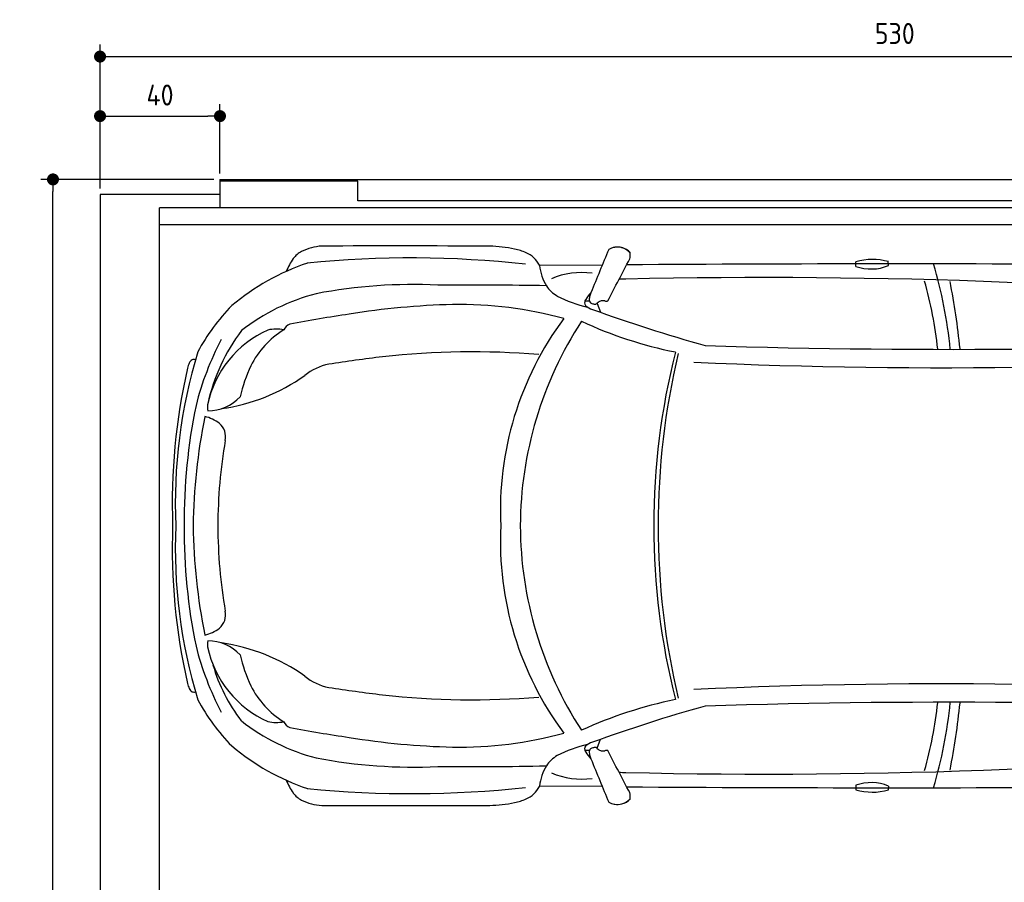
# Model space of a CAD drawing. Header units: millimetres. Extents: x 705 to 7297, y -22 to 5770.
# Tile 2 of 3: x 705 to 3988, y 2894 to 5770. Entities that reach past the tile are written whole.
import ezdxf

# ---------------------------------------------------------------- set-up
doc = ezdxf.new("R2010")
doc.units = ezdxf.units.MM
doc.layers.get('0').update_dxf_attribs({"lineweight": 25})
for name, color, linetype, lineweight in [('4', 3, 'Continuous', 25), ('AM_0', 7, 'Continuous', 25), ('Car', 10, 'Continuous', 25)]:
    doc.layers.add(name, color=color, linetype=linetype, lineweight=lineweight)
doc.styles.get("Standard").update_dxf_attribs({"font": 'ISOCP.SHX'})
doc.dimstyles.new('GEN-ISO$0', dxfattribs={"dimscale": 20, "dimtxt": 3.5, "dimasz": 2, "dimexe": 2, "dimexo": 1, "dimgap": 1.5, "dimtad": 1, "dimdec": 1, "dimlfac": 0.1, "dimdsep": 46, "dimtxsty": 'Standard', "dimblk": 'PUNKT', "dimcen": 2, "dimclrd": 256, "dimclre": 256, "dimclrt": 2, "dimadec": 0, "dimazin": 0, "dimtp": 0.1, "dimtm": 0.1, "dimtfac": 0.71, "dimtdec": 1, "dimtmove": 2, "dimatfit": 3, "dimldrblk": 'PUNKT', "dimfxl": 1, "dimtolj": 1, "dimarcsym": 0})

# ---------------------------------------------------------------- blocks, each defined once
blk = doc.blocks.new('PUNKT')
at = {"layer": '4', "color": 0, "linetype": 'ByBlock'}
blk.add_line((-0.5, 0), (-1, 0), dxfattribs=at)
at = {"layer": '4', "color": 0, "linetype": 'ByBlock', "const_width": 0.5}
blk.add_lwpolyline([(-0.25, 0, 1), (0.25, 0, 1)], format="xyb", close=True, dxfattribs=at)
blk = doc.blocks.new('*D5')
at = {"layer": '4', "lineweight": -2, "transparency": 16777216}
for p, q in [((972.8, 5207.3), (972.8, 5686.9)), ((6272.8, 5207.3), (6272.8, 5686.9)), ((1012.8, 5646.9), (6232.8, 5646.9))]:
    blk.add_line(p, q, dxfattribs=at)
at = {"layer": 'DEFPOINTS', "color": 0, "transparency": 16777216}
for p in [(6272.8, 5646.9), (972.8, 5187.3), (6272.8, 5187.3)]:
    blk.add_point(p, dxfattribs=at)
at = {"layer": '4', "lineweight": -2, "transparency": 16777216, "xscale": 40, "yscale": 40, "zscale": 40, "rotation": 180}
blk.add_blockref('PUNKT', (972.8, 5646.9), dxfattribs=at)
at = {"layer": '4', "lineweight": -2, "transparency": 16777216, "xscale": 40, "yscale": 40, "zscale": 40}
blk.add_blockref('PUNKT', (6272.8, 5646.9), dxfattribs=at)
at = {"layer": '4', "color": 2, "transparency": 16777216, "insert": (3622.8, 5723.9), "char_height": 70, "attachment_point": 5}
blk.add_mtext('\\A1;530', dxfattribs=at)
blk = doc.blocks.new('*D6')
at = {"layer": '4', "lineweight": -2, "transparency": 16777216}
for p, q in [((972.8, 5207.3), (972.8, 5488.4)), ((1372.8, 5257.3), (1372.8, 5488.4)), ((1012.8, 5448.4), (1332.8, 5448.4))]:
    blk.add_line(p, q, dxfattribs=at)
at = {"layer": 'DEFPOINTS', "color": 0, "transparency": 16777216}
for p in [(1372.8, 5448.4), (1372.8, 5237.3), (972.8, 5187.3)]:
    blk.add_point(p, dxfattribs=at)
at = {"layer": '4', "lineweight": -2, "transparency": 16777216, "xscale": 40, "yscale": 40, "zscale": 40, "rotation": 180}
blk.add_blockref('PUNKT', (972.8, 5448.4), dxfattribs=at)
at = {"layer": '4', "lineweight": -2, "transparency": 16777216, "xscale": 40, "yscale": 40, "zscale": 40}
blk.add_blockref('PUNKT', (1372.8, 5448.4), dxfattribs=at)
at = {"layer": '4', "color": 2, "transparency": 16777216, "insert": (1172.8, 5518.6), "char_height": 70, "attachment_point": 5}
blk.add_mtext('\\A1;40', dxfattribs=at)
blk = doc.blocks.new('*D4')
at = {"layer": '4', "lineweight": -2, "transparency": 16777216}
for p, q in [((1352.8, 5237.3), (775.9, 5237.3)), ((815.9, 77.3), (815.9, 5197.3)), ((1352.8, 37.3), (775.9, 37.3))]:
    blk.add_line(p, q, dxfattribs=at)
at = {"layer": 'DEFPOINTS', "color": 0, "transparency": 16777216}
for p in [(815.9, 5237.3), (1372.8, 5237.3), (1372.8, 37.3)]:
    blk.add_point(p, dxfattribs=at)
at = {"layer": '4', "lineweight": -2, "transparency": 16777216, "xscale": 40, "yscale": 40, "zscale": 40}
for p, rotation in [((815.9, 5237.3), 90), ((815.9, 37.3), 270)]:
    blk.add_blockref('PUNKT', p, dxfattribs=dict(at, rotation=rotation))
at = {"layer": '4', "color": 2, "transparency": 16777216, "insert": (750.8, 2637.3), "char_height": 70, "attachment_point": 5, "rotation": 90}
blk.add_mtext('\\A1;520', dxfattribs=at)
blk = doc.blocks.new('Car_drauf')
at = {"layer": 'Car'}
for p, q in [((2604.7, 591.7), (2395.3, 592.2)), ((3450.7, 588.6), (3450.7, 603.6)), ((3559, 591.1), (3558.9, 604.3)), ((2562.2, 472.6), (2547.4, 473)), ((2587.8, 465.2), (2598.8, 435.4)), ((2587.8, -1018.3), (2598.8, -988.5)), ((2562.2, -1025.7), (2547.4, -1026.1)), ((2604.7, -1144.8), (2395.3, -1145.4)), ((3450.7, -1141.7), (3450.7, -1156.7)), ((3559, -1144.3), (3558.9, -1157.4))]:
    blk.add_line(p, q, dxfattribs=at)
for centre, radius, start, end in [((1638.6, 569), 78.2, 117.5376, 144.573), ((1683.5, 467.9), 188.8, 94.2276, 115.4416), ((1905.2, -66453.2), 67109.8, 89.722936, 90.201167), ((2216.7, 171.9), 484.1, 78.5405, 88.4601), ((2271.5, 453), 197.7, 66.2378, 77.9142), ((2319.1, 555.8), 84.5, 25.5177, 67.6452), ((14330.2, -4257.9), 12688.9, 157.26865, 157.97435), ((2655.4, 594.2), 58.5, 43.102, 119.1823), ((2655.4, 594.1), 58.5, 98.748, 119.1805), ((2655.4, 594.2), 58.5, 75.1308, 98.7471), ((2655.4, 594.2), 58.5, 43.102, 75.1799), ((2642.9, 627.6), 55.6, 344.9104, 6.7653), ((2642.9, 627.6), 55.6, 344.9183, 6.7653), ((1876.8, -147.2), 789.2, 108.8531, 129.9675), ((1779.6, 472.9), 248.9, 145.3597, 156.6504), ((1966.7, -2882.9), 3499.5, 83.721, 95.6598), ((2389.6, 590.4), 5.94, 5.6541, 17.6741), ((2572.8, 613.8), 178.7, 187.3331, 210.475), ((-87010.6, 47448.4), 101197.5, 332.341895, 332.43135), ((3585.1, -138717.9), 139314.6, 89.672154, 90.369542), ((3506, 415.1), 196.5, 74.2667, 106.3456), ((3501.6, 731.1), 151.3, 250.3544, 292.4138), ((2258.9, 166.4), 1513.6, 5.5303, 16.5127), ((2536.6, 313.9), 254.1, 82.097, 113.3961), ((1975.8, -1205.5), 1733.5, 87.3153, 100.778), ((2143.3, -14534.8), 15061.1, 88.95383, 90.32854), ((2680.2, 413.3), 132.7, 88.6201, 98.3839), ((3147.1, -19950.9), 20502.1, 84.18573, 91.29579), ((2289.5, 152.2), 1443.5, 6.3829, 15.5723), ((1301.5, 58.5), 2509.7, 5.8377, 11.0234), ((1822.9, -163.9), 683.1, 104.5218, 128.0286), ((2511.4, 587.5), 112.8, 214.6898, 240.0159), ((2676.5, 398.1), 149.7, 136.7411, 147.7946), ((2695.2, 452.2), 136.7, 159.2212, 165.3397), ((2164.4, -2017.4), 2479.3, 91.3541, 99.3582), ((2127.2, -874.7), 1336.1, 74.8265, 90.9153), ((2651, 868.4), 426.4, 242.6396, 257.1298), ((2570.9, 464.4), 25, 147.3078, 174.6881), ((2557.3, 466.1), 11.4, 177.1891, 225.1658), ((2591.6, 478), 29.9, 162.9239, 190.357), ((2571.6, 474.9), 9.72, 193.1285, 229.9372), ((2575, 479.9), 15.8, 232.2683, 253.6815), ((2588, 522.7), 60.5, 253.2673, 263.5323), ((2582.2, 470.5), 7.94, 262.7053, 291.9839), ((2579.8, 472.6), 10.9, 299.791, 322.9576), ((2614.7, 438.6), 37.9, 123.4242, 133.6975), ((2605.6, 451.9), 21.8, 91.8708, 123.1166), ((2611.2, 377.8), 96.1, 89.9017, 93.7261), ((2611.9, 467), 6.99, 71.8384, 94.9477), ((2652.5, 587.4), 120.1, 251.3995, 253.1351), ((2619.5, 479.7), 7.45, 255.0101, 268.029), ((2618.8, 484.8), 12.6, 272.1676, 291.5149), ((1851.7, -15.9), 675.6, 135.5035, 151.8072), ((2322.4, -3522.8), 3991.3, 98.0815, 100.9691), ((2593.7, 509.1), 67.7, 228.9928, 251.47), ((4365.8, 5394.4), 5264.4, 250.0802, 254.3781), ((1575.7, 362), 35.9, 110.7988, 156.0023), ((3339.5, -225.1), 1074.1, 143.4309, 182.7444), ((3595.9, -283.3), 1264.3, 146.9983, 179.6932), ((3130.6, 1697.2), 1422.3, 245.2713, 258.5821), ((1632.3, 55.6), 350.6, 113.9372, 168.2137), ((1911.1, -7.9), 636.6, 143.1041, 167.4148), ((1703.8, 118.4), 304.3, 121.9356, 152.947), ((1517.8, 257.2), 122.1, 78.1482, 103.1112), ((2202.3, -113.4), 981.1, 152.1792, 165.9339), ((3768, 26751.9), 26440.1, 268.22316, 273.01848), ((2932.4, -203.8), 1751.1, 163.1688, 182.3831), ((2171.7, -2413.9), 2717.4, 85.3251, 96.3153), ((5158.8, -279.6), 2382.1, 165.8493, 179.928), ((5284.5, -275.1), 2493.1, 166.7115, 180.0338), ((3730.5, 18337.1), 18086.5, 267.40267, 274.66927), ((1342.2, 218), 124.1, 157.1243, 165.4638), ((1245.1, 260.1), 18.4, 114.1292, 160.4073), ((1244.2, 252.2), 25.6, 79.8677, 104.9815), ((2660.1, -6141.3), 6476.3, 96.98256, 98.58912), ((3214.2, -203), 2042.9, 167.2134, 182.0605), ((1961.6, 17.5), 580.4, 155.6543, 166.4173), ((1730.1, 80.4), 185.7, 101.5573, 128.9765), ((1244.6, 746.1), 638.5, 278.1673, 305.2685), ((1290.3, 253.1), 146.1, 269.9015, 317.2064), ((3083.7, -258.3), 1872.7, 168.1886, 180.5603), ((1354.3, 118.7), 65.8, 172.5719, 190.3018), ((3218.1, -303.4), 1977.3, 168.6299, 179.2231), ((1257.7, -22.4), 112.1, 50.8724, 78.6612), ((1292.9, 20.8), 56.4, 347.1398, 50.9398), ((3066.6, -285.2), 1743.5, 170.3115, 179.7169), ((3214.2, -350.2), 2042.9, 177.9395, 192.7866), ((2932.4, -349.4), 1751.1, 177.6169, 196.8312), ((3083.7, -294.9), 1872.7, 179.4397, 191.8114), ((3218.1, -249.8), 1977.3, 180.7769, 191.3701), ((3066.6, -268), 1743.5, 180.2831, 189.6885), ((3339.5, -328), 1074.1, 177.2556, 216.5691), ((3595.9, -269.8), 1264.3, 180.3068, 213.0017), ((5158.8, -273.6), 2382.1, 180.072, 194.1507), ((5284.5, -278), 2493.1, 179.9662, 193.2885), ((1292.9, -573.9), 56.4, 309.0602, 12.8602), ((1257.7, -530.8), 112.1, 281.3388, 309.1276), ((2202.3, -439.8), 981.1, 194.0661, 207.8208), ((1354.3, -671.9), 65.8, 169.6982, 187.4281), ((1632.3, -608.8), 350.6, 191.7863, 246.0628), ((1290.3, -806.2), 146.1, 42.7936, 90.0985), ((1244.6, -1299.3), 638.5, 54.7315, 81.8327), ((1961.6, -570.7), 580.4, 193.5827, 204.3457), ((1841, -586.4), 555.8, 196.0422, 217.7537), ((1730.1, -633.6), 185.7, 231.0235, 258.4427), ((1342.2, -771.1), 124.1, 194.5362, 202.8757), ((1245.1, -813.2), 18.4, 199.5927, 245.8708), ((1703.8, -671.6), 304.3, 207.053, 238.0644), ((2660.1, 5588.1), 6476.3, 261.41088, 263.01744), ((3730.5, -18890.2), 18086.5, 85.33073, 92.59733), ((1244.2, -805.3), 25.6, 255.0185, 280.1323), ((2171.7, 1860.7), 2717.4, 263.6847, 274.6749), ((1851.7, -537.2), 675.6, 208.1928, 224.4965), ((3130.6, -2250.3), 1422.3, 101.4179, 114.7287), ((4365.8, -5947.6), 5264.4, 105.6219, 109.9198), ((3768, -27305), 26440.1, 86.98152, 91.77684), ((2289.5, -705.4), 1443.5, 344.4277, 353.6171), ((2258.9, -719.6), 1513.6, 343.4873, 354.4697), ((1301.5, -611.6), 2509.7, 348.9766, 354.1623), ((1822.9, -389.3), 683.1, 231.9714, 255.4782), ((1517.8, -810.3), 122.1, 256.8888, 281.8518), ((1575.7, -915.2), 35.9, 203.9977, 249.2012), ((2322.4, 2969.7), 3991.3, 259.0309, 261.9185), ((2164.4, 1464.3), 2479.3, 260.6418, 268.6459), ((2127.2, 321.5), 1336.1, 269.0847, 285.1735), ((1876.8, -405.9), 789.2, 230.0325, 251.1469), ((2651, -1421.6), 426.4, 102.8702, 117.3604), ((2557.3, -1019.3), 11.4, 134.8342, 182.8109), ((2593.7, -1062.3), 67.7, 108.53, 131.0072), ((2588, -1075.8), 60.5, 96.4677, 106.7327), ((2582.2, -1023.6), 7.94, 68.0161, 97.2947), ((2579.8, -1025.7), 10.9, 37.0424, 60.209), ((3147.1, 19397.7), 20502.1, 268.70421, 275.81427), ((1975.8, 652.3), 1733.5, 259.222, 272.6847), ((2511.4, -1140.6), 112.8, 119.9841, 145.3102), ((2570.9, -1017.5), 25, 185.3119, 212.6922), ((2676.5, -951.2), 149.7, 212.2054, 223.2589), ((2591.6, -1031.2), 29.9, 169.643, 197.0761), ((2571.6, -1028), 9.72, 130.0628, 166.8715), ((2695.2, -1005.3), 136.7, 194.6603, 200.7788), ((2575, -1033), 15.8, 106.3185, 127.7317), ((2614.7, -991.8), 37.9, 226.3025, 236.5758), ((2605.6, -1005.1), 21.8, 236.8834, 268.1292), ((2611.2, -931), 96.1, 266.2739, 270.0983), ((2611.9, -1020.1), 6.99, 265.0523, 288.1616), ((2652.5, -1140.6), 120.1, 106.8649, 108.6005), ((2619.5, -1032.8), 7.45, 91.971, 104.9899), ((2618.8, -1038), 12.6, 68.4851, 87.8324), ((-87010.6, -48001.6), 101197.5, 27.56865, 27.658105), ((2143.3, 13981.6), 15061.1, 269.67146, 271.04617), ((2572.8, -1167), 178.7, 149.525, 172.6669), ((14330.2, 3704.8), 12688.9, 202.02565, 202.73135), ((2536.6, -867.1), 254.1, 246.6039, 277.903), ((2680.2, -966.5), 132.7, 261.6161, 271.3799), ((1779.6, -1026), 248.9, 203.3496, 214.6403), ((1966.7, 2329.8), 3499.5, 264.3402, 276.279), ((2319.1, -1109), 84.5, 292.3548, 334.4823), ((2389.6, -1143.6), 5.94, 342.3259, 354.3459), ((3585.1, 138164.7), 139314.6, 269.630458, 270.327846), ((3501.6, -1284.2), 151.3, 67.5862, 109.6456), ((1638.6, -1122.2), 78.2, 215.427, 242.4624), ((2642.9, -1180.7), 55.6, 353.2347, 15.0896), ((2642.9, -1180.7), 55.6, 353.2347, 15.0817), ((3506, -968.2), 196.5, 253.6544, 285.7333), ((1683.5, -1021), 188.8, 244.5584, 265.7724), ((1905.2, 65900.1), 67109.8, 269.798833, 270.277064), ((2216.7, -725), 484.1, 271.5399, 281.4595), ((2271.5, -1006.2), 197.7, 282.0858, 293.7622), ((2655.4, -1147.3), 58.5, 240.8177, 316.898), ((2655.4, -1147.3), 58.5, 240.8195, 261.252), ((2655.4, -1147.3), 58.5, 261.2529, 284.8692), ((2655.4, -1147.3), 58.5, 284.8201, 316.898)]:
    blk.add_arc(centre, radius, start, end, dxfattribs=at)

msp = doc.modelspace()

# ---------------------------------------------------------------- linework, layer by layer
for p, q in [((1372.77, 5237.27), (4772.77, 5237.27)), ((1372.77, 5237.27), (1372.77, 5142.27)), ((1832.77, 5231.27), (1372.77, 5231.27)), ((1832.77, 5165.77), (1832.77, 5231.27)), ((1372.77, 5187.27), (972.77, 5187.27)), ((972.77, 5187.27), (972.77, 87.27)), ((4122.78, 5165.77), (1832.77, 5165.77)), ((1171.72, 132.27), (1171.58, 5142.27)), ((6227.2, 5142.27), (1171.58, 5142.27)), ((1171.72, 5087.27), (6225.48, 5087.27))]:
    msp.add_line(p, q)

# ---------------------------------------------------------------- block references
at = {"layer": 'AM_0'}
msp.add_blockref('Car_drauf', (42.36, 4358.86), dxfattribs=at)

# ---------------------------------------------------------------- dimensions: what is measured, and where the dimension line sits
at = {"layer": '4'}
dim = msp.add_linear_dim(base=(6272.78, 5646.87), p1=(972.77, 5187.27), p2=(6272.78, 5187.27), dimstyle='GEN-ISO$0', override={"dimtad": 3}, dxfattribs=at)
dim.commit()
dim.dimension.update_dxf_attribs({"geometry": '*D5', "text_midpoint": (3622.78, 5723.95), "dimtype": 160})
dim = msp.add_linear_dim(base=(1372.77, 5448.39), p1=(972.77, 5187.27), p2=(1372.77, 5237.27), dimstyle='GEN-ISO$0', dxfattribs=at)
dim.commit()
dim.dimension.update_dxf_attribs({"geometry": '*D6', "text_midpoint": (1172.77, 5518.56), "dimtype": 160})
dim = msp.add_linear_dim(base=(815.85, 5237.27), p1=(1372.77, 37.27), p2=(1372.77, 5237.27), angle=90, dimstyle='GEN-ISO$0', dxfattribs=at)
dim.commit()
dim.dimension.update_dxf_attribs({"geometry": '*D4', "text_midpoint": (750.85, 2637.27)})

doc.saveas('drawing.dxf')
